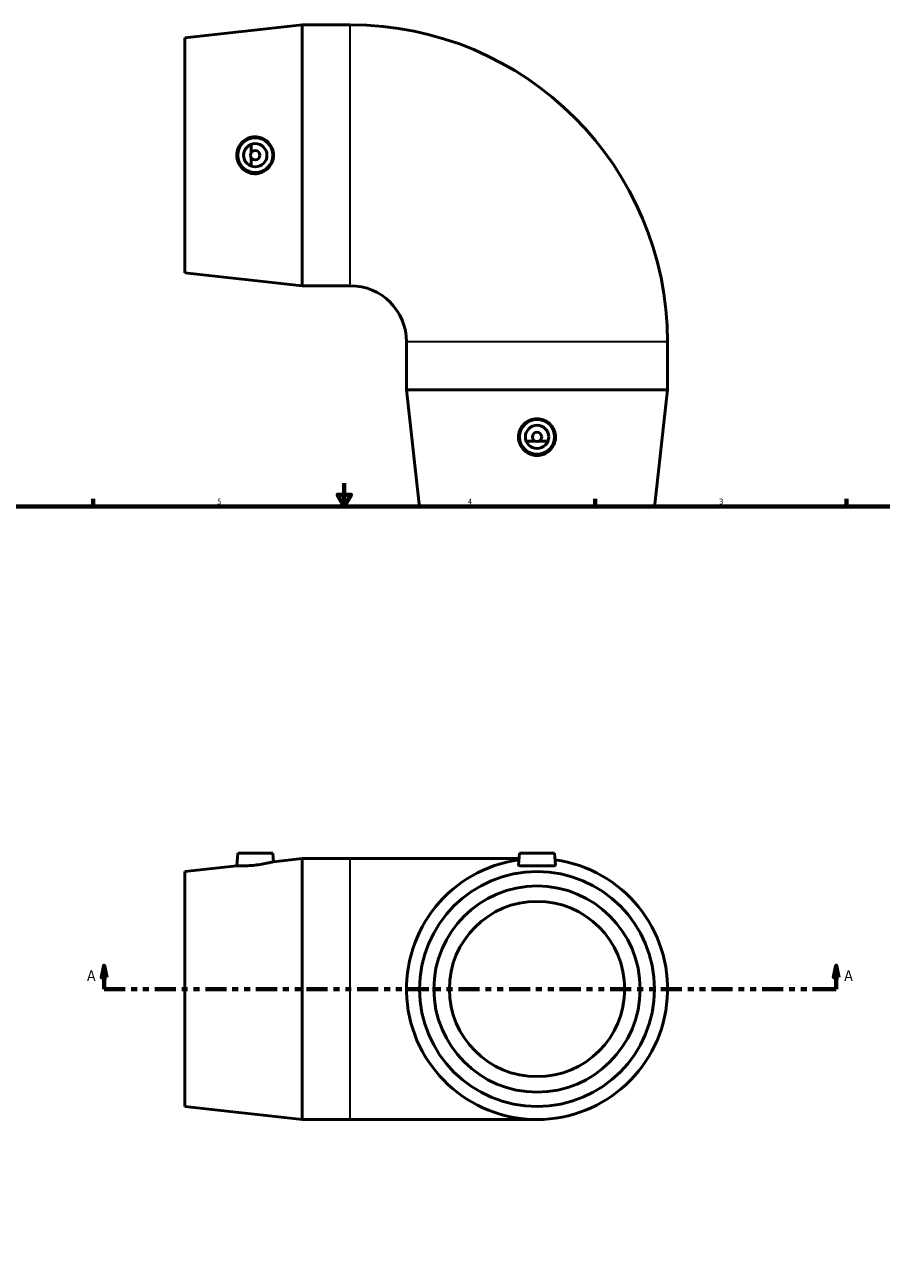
# Model space of a CAD drawing. Header units: inches. Extents: x -2.9 to 44.8, y -18.3 to 34.7.
# Tile 5 of 6: x 11.6 to 26.1, y 8.2 to 29.2. Entities that reach past the tile are written whole.
import ezdxf

# ---------------------------------------------------------------- set-up
doc = ezdxf.new("R2010")
doc.units = ezdxf.units.IN
doc.header["$MEASUREMENT"] = 0
doc.linetypes.add('DOUBLE_DASH_CHAIN', pattern=[1.2403, 0.6614, -0.0827, 0.1654, -0.0827, 0.1654, -0.0827])
for name, color, linetype, lineweight in [('Border (ANSI)', 7, 'Continuous', 70), ('Section Line (ANSI)', 7, 'DOUBLE_DASH_CHAIN', 70), ('Visible (ANSI)', 7, 'Continuous', 50), ('Visible Narrow (ANSI)', 7, 'Continuous', 35)]:
    doc.layers.add(name, color=color, linetype=linetype, lineweight=lineweight)
doc.styles.add('Label Text (ANSI)', font='tahoma.ttf')
doc.styles.add('Note Text (ANSI)', font='tahoma.ttf')

# ---------------------------------------------------------------- blocks, each defined once
blk = doc.blocks.new('Borders Default Border')
at = {"layer": 'Border (ANSI)'}
for p, q in [((12.75, 21), (12.75, 21.134)), ((21.25, 21), (21.25, 21.134)), ((25.5, 21), (25.5, 21.134))]:
    blk.add_line(p, q, dxfattribs=at)
at = {"layer": 'Border (ANSI)', "flags": 128}
for points in [[(17, 21.4), (17, 21), (16.885, 21.2), (17.115, 21.2), (17, 21)], [(0.5, 1), (0.5, 21), (33.5, 21), (33.5, 1), (0.5, 1)]]:
    blk.add_lwpolyline(points, dxfattribs=at)
at = {"layer": 'Border (ANSI)', "color": 5, "true_color": 0x0000ff, "char_height": 0.0945, "attachment_point": 7, "style": 'Note Text (ANSI)'}
for s, insert in [('5', (14.847, 21.038)), ('4', (19.092, 21.04)), ('3', (23.346, 21.038))]:
    blk.add_mtext(s, dxfattribs=dict(at, insert=insert))
blk = doc.blocks.new('2dTransSection0')
at = {"layer": 'Section Line (ANSI)', "linetype": 'Continuous'}
for p, q in [((12.934, 13.225), (12.894, 13.028)), ((12.934, 13.028), (12.934, 13.225)), ((12.973, 13.028), (12.934, 13.225)), ((25.328, 13.225), (25.288, 13.028)), ((25.328, 13.028), (25.328, 13.225)), ((25.367, 13.028), (25.328, 13.225)), ((12.894, 13.028), (12.973, 13.028)), ((12.934, 12.831), (12.934, 13.028)), ((25.288, 13.028), (25.367, 13.028)), ((25.328, 12.831), (25.328, 13.028)), ((12.934, 12.831), (13.284, 12.831)), ((24.977, 12.831), (25.328, 12.831))]:
    blk.add_line(p, q, dxfattribs=at)
at = {"layer": 'Section Line (ANSI)', "linetype": 'DOUBLE_DASH_CHAIN', "ltscale": 0.53947}
blk.add_line((12.934, 12.831), (25.328, 12.831), dxfattribs=at)
at = {"layer": 'Section Line (ANSI)', "linetype": 'Continuous', "flags": 128}
for points in [[(12.973, 13.028), (12.934, 13.225), (12.894, 13.028), (12.973, 13.028)], [(25.367, 13.028), (25.328, 13.225), (25.288, 13.028), (25.367, 13.028)]]:
    blk.add_lwpolyline(points, dxfattribs=at)
at = {"layer": 'Section Line (ANSI)'}
for points in [[(12.973, 13.028), (12.934, 13.225), (12.894, 13.028), (12.973, 13.028)], [(25.367, 13.028), (25.328, 13.225), (25.288, 13.028), (25.367, 13.028)]]:
    blk.add_solid(points, dxfattribs=at)
at = {"layer": 'Section Line (ANSI)', "char_height": 0.18, "attachment_point": 7, "style": 'Label Text (ANSI)'}
for insert in [(12.644, 12.969), (25.464, 12.969)]:
    blk.add_mtext('A', dxfattribs=dict(at, insert=insert))

msp = doc.modelspace()

# ---------------------------------------------------------------- linework, layer by layer
at = {"layer": 'Visible (ANSI)'}
for p, q in [((14.302, 28.94), (16.289, 29.161)), ((16.289, 24.741), (16.289, 29.161)), ((16.289, 29.161), (17.102, 29.161)), ((14.302, 24.962), (14.302, 28.94)), ((15.422, 26.985), (15.422, 27.134)), ((15.422, 26.767), (15.422, 26.917)), ((14.302, 24.962), (16.289, 24.741)), ((16.289, 24.741), (17.102, 24.741)), ((18.053, 22.977), (18.053, 23.79)), ((22.473, 22.977), (22.473, 23.79)), ((22.473, 22.977), (18.053, 22.977)), ((18.274, 20.99), (18.053, 22.977)), ((22.252, 20.99), (22.473, 22.977)), ((20.229, 22.11), (20.079, 22.11)), ((20.446, 22.11), (20.297, 22.11)), ((22.252, 20.99), (18.274, 20.99)), ((15.197, 15.131), (15.179, 14.917)), ((15.197, 15.131), (15.788, 15.131)), ((15.788, 15.131), (15.801, 14.987)), ((19.967, 15.131), (19.95, 14.929)), ((19.967, 15.131), (20.558, 15.131)), ((20.558, 15.131), (20.576, 14.929)), ((14.302, 14.82), (15.179, 14.917)), ((15.801, 14.987), (16.289, 15.041)), ((16.289, 10.621), (16.289, 15.041)), ((16.289, 15.041), (17.102, 15.041)), ((19.959, 15.041), (17.102, 15.041)), ((14.302, 10.842), (14.302, 14.82)), ((14.302, 10.842), (16.289, 10.621)), ((16.289, 10.621), (17.102, 10.621)), ((17.102, 10.621), (20.263, 10.621))]:
    msp.add_line(p, q, dxfattribs=at)
for centre, radius in [((15.493, 26.951), 0.295), ((15.493, 26.951), 0.197), ((15.493, 26.951), 0.0787), ((20.263, 22.181), 0.295), ((20.263, 22.181), 0.197), ((20.263, 22.181), 0.0787), ((20.263, 12.831), 1.989), ((20.263, 12.831), 1.746), ((20.263, 12.831), 1.484)]:
    msp.add_circle(centre, radius, dxfattribs=at)
for centre, radius, start, end in [((17.102, 23.79), 5.371, 0, 90), ((17.102, 23.79), 0.951, 0, 90), ((20.263, 12.831), 2.21, 97.9326, 82.0674)]:
    msp.add_arc(centre, radius, start, end, dxfattribs=at)
for points, knots in [([(15.484, 26.638), (15.446, 26.638), (15.405, 26.647), (15.329, 26.679), (15.295, 26.703), (15.241, 26.759), (15.217, 26.794), (15.186, 26.87), (15.179, 26.912), (15.179, 26.989), (15.186, 27.031), (15.217, 27.107), (15.241, 27.142), (15.295, 27.198), (15.329, 27.222), (15.405, 27.255), (15.446, 27.263), (15.524, 27.264), (15.567, 27.257), (15.645, 27.225), (15.681, 27.201), (15.736, 27.145), (15.761, 27.11), (15.793, 27.032), (15.801, 26.99), (15.801, 26.911), (15.793, 26.869), (15.761, 26.792), (15.736, 26.756), (15.681, 26.701), (15.645, 26.676), (15.567, 26.645), (15.524, 26.637), (15.484, 26.638)], [0, 0, 0, 0, 0.29509, 0.29509, 0.59018, 0.59018, 0.886145, 0.886145, 1.182111, 1.182111, 1.478076, 1.478076, 1.774041, 1.774041, 2.069131, 2.069131, 2.364221, 2.364221, 2.670742, 2.670742, 2.977263, 2.977263, 3.279073, 3.279073, 3.580884, 3.580884, 3.882694, 3.882694, 4.184504, 4.184504, 4.491025, 4.491025, 4.797546, 4.797546, 4.797546, 4.797546]), ([(20.576, 22.172), (20.575, 22.134), (20.567, 22.093), (20.534, 22.017), (20.51, 21.983), (20.454, 21.929), (20.419, 21.905), (20.343, 21.874), (20.301, 21.867), (20.224, 21.867), (20.182, 21.874), (20.106, 21.905), (20.071, 21.929), (20.015, 21.983), (19.991, 22.017), (19.959, 22.093), (19.95, 22.134), (19.949, 22.212), (19.957, 22.255), (19.988, 22.333), (20.013, 22.369), (20.068, 22.424), (20.104, 22.449), (20.181, 22.481), (20.223, 22.488), (20.302, 22.488), (20.344, 22.481), (20.422, 22.449), (20.457, 22.424), (20.513, 22.369), (20.537, 22.333), (20.569, 22.255), (20.576, 22.212), (20.576, 22.172)], [0, 0, 0, 0, 0.29509, 0.29509, 0.59018, 0.59018, 0.886145, 0.886145, 1.182111, 1.182111, 1.478076, 1.478076, 1.774041, 1.774041, 2.069131, 2.069131, 2.364221, 2.364221, 2.670742, 2.670742, 2.977263, 2.977263, 3.279073, 3.279073, 3.580884, 3.580884, 3.882694, 3.882694, 4.184504, 4.184504, 4.491025, 4.491025, 4.797546, 4.797546, 4.797546, 4.797546]), ([(15.484, 14.928), (15.446, 14.924), (15.405, 14.921), (15.329, 14.917), (15.295, 14.916), (15.241, 14.916), (15.217, 14.916), (15.186, 14.917), (15.179, 14.917), (15.179, 14.917)], [0, 0, 0, 0, 0.29509, 0.29509, 0.59018, 0.59018, 0.886145, 0.886145, 1.182111, 1.182111, 1.182111, 1.182111]), ([(15.801, 14.987), (15.801, 14.987), (15.793, 14.985), (15.761, 14.977), (15.736, 14.971), (15.681, 14.959), (15.645, 14.952), (15.567, 14.939), (15.524, 14.933), (15.484, 14.928)], [3.580884, 3.580884, 3.580884, 3.580884, 3.882694, 3.882694, 4.184504, 4.184504, 4.491025, 4.491025, 4.797546, 4.797546, 4.797546, 4.797546]), ([(20.576, 14.928), (20.575, 14.924), (20.567, 14.921), (20.534, 14.917), (20.51, 14.916), (20.454, 14.916), (20.419, 14.916), (20.343, 14.917), (20.301, 14.917), (20.224, 14.917), (20.182, 14.917), (20.106, 14.916), (20.071, 14.916), (20.015, 14.916), (19.991, 14.917), (19.959, 14.921), (19.95, 14.924), (19.95, 14.929), (19.95, 14.929), (19.95, 14.929)], [0, 0, 0, 0, 0.29509, 0.29509, 0.59018, 0.59018, 0.886145, 0.886145, 1.182111, 1.182111, 1.478076, 1.478076, 1.774041, 1.774041, 2.069131, 2.069131, 2.364221, 2.364221, 2.384954, 2.384954, 2.384954, 2.384954])]:
    msp.add_open_spline(points, degree=3, knots=knots, dxfattribs=at)
msp.add_open_spline([(20.576, 14.929), (20.576, 14.929), (20.576, 14.929), (20.576, 14.928)], degree=3, dxfattribs=at)
at = {"layer": 'Visible Narrow (ANSI)'}
for p, q in [((17.102, 24.768), (17.102, 29.133)), ((22.445, 23.79), (18.08, 23.79)), ((17.102, 10.648), (17.102, 15.014))]:
    msp.add_line(p, q, dxfattribs=at)

# ---------------------------------------------------------------- block references
msp.add_blockref('Borders Default Border', (0, 0))
at = {"layer": 'Section Line (ANSI)'}
msp.add_blockref('2dTransSection0', (0, 0), dxfattribs=at)

doc.saveas('drawing.dxf')
